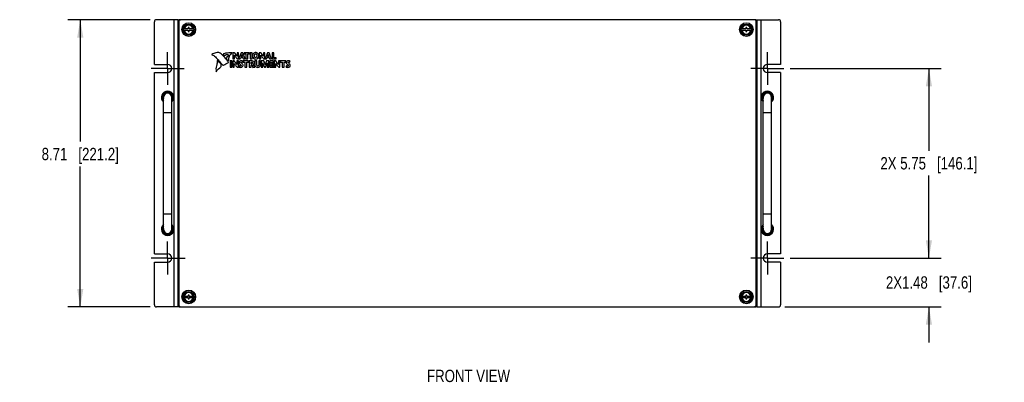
# Model space of a CAD drawing. Header units: inches. Extents: x 0 to 34, y 0 to 22.
# Tile 4 of 28: x 10.3 to 20.2, y 8.6 to 12.3. Entities that reach past the tile are written whole.
import ezdxf

# ---------------------------------------------------------------- set-up
doc = ezdxf.new("R2010")
doc.units = ezdxf.units.IN
doc.header["$LTSCALE"] = 1.87
doc.header["$MEASUREMENT"] = 0
doc.linetypes.add('CENTER', pattern=[0.6, 0.375, -0.075, 0.075, -0.075])
doc.layers.get('0').update_dxf_attribs({"linetype": 'CONTINUOUS'})
for name, color, linetype in [('02___PRT_ALL_AXES', 7, 'CONTINUOUS'), ('DEFAULT_1', 7, 'CENTER'), ('DETAIL', 7, 'CONTINUOUS'), ('DIMENSIONS', 7, 'CONTINUOUS')]:
    doc.layers.add(name, color=color, linetype=linetype)
doc.styles.get("Standard").update_dxf_attribs({"font": 'txt', "width": 0.8})
doc.dimstyles.new('DIMSTYLE_1', dxfattribs={"dimtxt": 0.125, "dimasz": 0.18, "dimexe": 0.125, "dimexo": 0.0625, "dimgap": 0.0625, "dimtad": 0, "dimtih": 1, "dimtoh": 1, "dimlfac": 3, "dimzin": 4, "dimdsep": 46, "dimtxsty": 'STANDARD', "dimblk": '_FILLED', "dimblk1": '_FILLED', "dimblk2": '_FILLED', "dimcen": 0.09, "dimazin": 1, "dimtp": 0.001, "dimtm": 0.001, "dimtfac": 1, "dimtofl": 0, "dimtmove": 0, "dimatfit": 3, "dimldrblk": '_FILLED', "dimfxl": 1, "dimtolj": 1, "dimtzin": 4, "dimarcsym": 0})

# ---------------------------------------------------------------- blocks, each defined once
blk = doc.blocks.new('_FILLED')
at = {"color": 0, "linetype": 'BYBLOCK'}
blk.add_solid([(0, 0), (-1, 0.174), (-1, -0.174)], dxfattribs=at)
blk = doc.blocks.new('*D2')
at = {"layer": 'DIMENSIONS', "color": 2, "linetype": 'CONTINUOUS'}
for p, q in [((19.4639, 9.9029), (19.4639, 10.2629)), ((18.0598, 9.9029), (19.5889, 9.9029)), ((18.0064, 9.4096), (19.5889, 9.4096)), ((19.4639, 9.4096), (19.4639, 9.0496))]:
    blk.add_line(p, q, dxfattribs=at)
at = {"layer": 'DIMENSIONS', "color": 2, "linetype": 'CONTINUOUS', "xscale": 0.18, "yscale": 0.18, "zscale": 0.18}
for p, rotation in [((19.4639, 9.9029), 270), ((19.4639, 9.4096), 90)]:
    blk.add_blockref('_FILLED', p, dxfattribs=dict(at, rotation=rotation))
at = {"layer": 'DIMENSIONS', "color": 2, "linetype": 'CONTINUOUS', "insert": (19.4639, 9.7187), "char_height": 0.125, "width": 1.325, "attachment_point": 2, "line_spacing_factor": 0.9}
blk.add_mtext('2X1.48{\\ftxt.shx;\\W1.000000;\\H0.125000; }[37.6]', dxfattribs=at)
blk = doc.blocks.new('*D3')
at = {"layer": 'DIMENSIONS', "color": 2, "linetype": 'CONTINUOUS'}
for p, q in [((18.0598, 11.8196), (19.5889, 11.8196)), ((19.4639, 11.8196), (19.4639, 10.9862)), ((19.4639, 9.9029), (19.4639, 10.7362)), ((18.0598, 9.9029), (19.5889, 9.9029))]:
    blk.add_line(p, q, dxfattribs=at)
at = {"layer": 'DIMENSIONS', "color": 2, "linetype": 'CONTINUOUS', "xscale": 0.18, "yscale": 0.18, "zscale": 0.18}
for p, rotation in [((19.4639, 11.8196), 90), ((19.4639, 9.9029), 270)]:
    blk.add_blockref('_FILLED', p, dxfattribs=dict(at, rotation=rotation))
at = {"layer": 'DIMENSIONS', "color": 2, "linetype": 'CONTINUOUS', "insert": (19.4639, 10.9237), "char_height": 0.125, "width": 1.525, "attachment_point": 2, "line_spacing_factor": 0.9}
blk.add_mtext('2X 5.75{\\ftxt.shx;\\W1.000000;\\H0.125000; }[146.1]', dxfattribs=at)
blk = doc.blocks.new('*D4')
at = {"layer": 'DIMENSIONS', "color": 2, "linetype": 'CONTINUOUS'}
for p, q in [((11.5881, 12.3129), (10.7556, 12.3129)), ((10.8806, 12.3129), (10.8806, 11.08)), ((10.8806, 9.4096), (10.8806, 10.83)), ((11.5881, 9.4096), (10.7556, 9.4096))]:
    blk.add_line(p, q, dxfattribs=at)
at = {"layer": 'DIMENSIONS', "color": 2, "linetype": 'CONTINUOUS', "xscale": 0.18, "yscale": 0.18, "zscale": 0.18}
for p, rotation in [((10.8806, 12.3129), 90), ((10.8806, 9.4096), 270)]:
    blk.add_blockref('_FILLED', p, dxfattribs=dict(at, rotation=rotation))
at = {"layer": 'DIMENSIONS', "color": 2, "linetype": 'CONTINUOUS', "insert": (10.8806, 11.0175), "char_height": 0.125, "width": 1.225, "attachment_point": 2, "line_spacing_factor": 0.9}
blk.add_mtext('8.71{\\ftxt.shx;\\W1.000000;\\H0.125000; }[221.2]', dxfattribs=at)

msp = doc.modelspace()

# ---------------------------------------------------------------- linework, layer by layer
at = {"color": 7, "linetype": 'CONTINUOUS'}
for p, q in [((11.6306, 11.8612), (11.6306, 12.2929)), ((11.8706, 12.3129), (11.6506, 12.3129)), ((11.8306, 9.4096), (11.8306, 12.3129)), ((11.8706, 9.4096), (11.8706, 12.3129)), ((11.8706, 12.2729), (11.8773, 12.2729)), ((11.8883, 12.3128), (11.8884, 12.3106)), ((17.7062, 12.3128), (17.7061, 12.3106)), ((17.7239, 12.2729), (17.7173, 12.2729)), ((17.7239, 12.3129), (17.9439, 12.3129)), ((17.7239, 12.3129), (17.7239, 9.4096)), ((17.7639, 12.3129), (17.7639, 9.4096)), ((17.9639, 12.2929), (17.9639, 11.8612)), ((11.6306, 11.8612), (11.7639, 11.8612)), ((17.9639, 11.8612), (17.8306, 11.8612)), ((11.6306, 9.9446), (11.6306, 11.7779)), ((11.6306, 11.7779), (11.7639, 11.7779)), ((17.9639, 11.7779), (17.8306, 11.7779)), ((17.9639, 11.7779), (17.9639, 9.9446)), ((11.7223, 10.1946), (11.7223, 11.5279)), ((11.8056, 10.1946), (11.8056, 11.5279)), ((17.7889, 10.1946), (17.7889, 11.5279)), ((17.8723, 10.1946), (17.8723, 11.5279)), ((11.8056, 11.3716), (11.7223, 11.3716)), ((17.8723, 11.3716), (17.7889, 11.3716)), ((11.7223, 10.3509), (11.8056, 10.3509)), ((17.7889, 10.3509), (17.8723, 10.3509)), ((11.6306, 9.9446), (11.7639, 9.9446)), ((11.6306, 9.4296), (11.6306, 9.8612)), ((11.6306, 9.8612), (11.7639, 9.8612)), ((17.9639, 9.9446), (17.8306, 9.9446)), ((17.9639, 9.8612), (17.8306, 9.8612)), ((17.9639, 9.8612), (17.9639, 9.4296)), ((11.8706, 9.4096), (11.6506, 9.4096)), ((11.8706, 9.4496), (11.8773, 9.4496)), ((11.8883, 9.4096), (11.8884, 9.4119)), ((17.7062, 9.4096), (17.7061, 9.4119)), ((17.7173, 9.4496), (17.7239, 9.4496)), ((17.7239, 9.4096), (17.9439, 9.4096))]:
    msp.add_line(p, q, dxfattribs=at)
at = {"color": 3, "linetype": 'CONTINUOUS'}
for p, q in [((11.8773, 12.2929), (11.8773, 9.4296)), ((11.8906, 12.3129), (11.8939, 12.3129)), ((17.6973, 12.3129), (11.8973, 12.3129)), ((17.7039, 12.3129), (17.7006, 12.3129)), ((17.7173, 9.4296), (17.7173, 12.2929)), ((12.3279, 11.9547), (12.3364, 11.9446)), ((12.4243, 11.9796), (12.4243, 11.9157)), ((12.4383, 11.9796), (12.4243, 11.9796)), ((12.4395, 11.9157), (12.4395, 11.9534)), ((12.466, 11.9796), (12.466, 11.9427)), ((12.4811, 11.9796), (12.466, 11.9796)), ((12.4811, 11.9157), (12.4811, 11.9796)), ((12.5087, 11.9796), (12.4827, 11.9157)), ((12.5248, 11.9796), (12.5087, 11.9796)), ((12.5141, 11.9639), (12.5205, 11.9411)), ((12.5491, 11.9157), (12.5248, 11.9796)), ((12.5368, 11.9796), (12.5368, 11.9676)), ((12.5928, 11.9796), (12.5368, 11.9796)), ((12.5368, 11.9676), (12.5552, 11.9676)), ((12.5552, 11.9676), (12.5552, 11.9157)), ((12.5744, 11.9157), (12.5744, 11.9676)), ((12.5744, 11.9676), (12.5928, 11.9676)), ((12.5928, 11.9676), (12.5928, 11.9796)), ((12.599, 11.9796), (12.599, 11.9157)), ((12.6183, 11.9796), (12.599, 11.9796)), ((12.6183, 11.9157), (12.6183, 11.9796)), ((12.6911, 11.9796), (12.6911, 11.9157)), ((12.705, 11.9796), (12.6911, 11.9796)), ((12.7062, 11.9157), (12.7062, 11.9534)), ((12.7327, 11.9796), (12.7327, 11.9427)), ((12.7479, 11.9796), (12.7327, 11.9796)), ((12.7479, 11.9157), (12.7479, 11.9796)), ((12.7754, 11.9796), (12.7494, 11.9157)), ((12.7915, 11.9796), (12.7754, 11.9796)), ((12.7809, 11.9639), (12.7873, 11.9411)), ((12.8158, 11.9157), (12.7915, 11.9796)), ((12.8201, 11.9796), (12.8201, 11.9157)), ((12.8393, 11.9796), (12.8201, 11.9796)), ((12.8393, 11.9277), (12.8393, 11.9796)), ((12.3054, 11.8385), (12.3057, 11.861)), ((12.3956, 11.896), (12.3956, 11.8321)), ((12.4148, 11.896), (12.3956, 11.896)), ((12.4148, 11.8321), (12.4148, 11.896)), ((12.423, 11.896), (12.423, 11.8321)), ((12.437, 11.896), (12.423, 11.896)), ((12.4243, 11.9157), (12.4395, 11.9157)), ((12.4382, 11.8321), (12.4382, 11.8698)), ((12.4647, 11.896), (12.4647, 11.8591)), ((12.4799, 11.896), (12.4647, 11.896)), ((12.4683, 11.9157), (12.4811, 11.9157)), ((12.4799, 11.8321), (12.4799, 11.896)), ((12.4827, 11.9157), (12.4977, 11.9157)), ((12.4977, 11.9157), (12.5038, 11.931)), ((12.5038, 11.931), (12.5236, 11.931)), ((12.5205, 11.9411), (12.5071, 11.9411)), ((12.5204, 11.8828), (12.5254, 11.8928)), ((12.5236, 11.931), (12.5286, 11.9157)), ((12.5277, 11.896), (12.5277, 11.884)), ((12.5838, 11.896), (12.5277, 11.896)), ((12.5277, 11.884), (12.5461, 11.884)), ((12.5286, 11.9157), (12.5491, 11.9157)), ((12.5461, 11.884), (12.5461, 11.8321)), ((12.5552, 11.9157), (12.5744, 11.9157)), ((12.5654, 11.8321), (12.5654, 11.884)), ((12.5654, 11.884), (12.5838, 11.884)), ((12.5838, 11.884), (12.5838, 11.896)), ((12.59, 11.896), (12.59, 11.8321)), ((12.6185, 11.896), (12.59, 11.896)), ((12.599, 11.9157), (12.6183, 11.9157)), ((12.6092, 11.8683), (12.6092, 11.884)), ((12.6092, 11.884), (12.6144, 11.884)), ((12.6147, 11.8683), (12.6092, 11.8683)), ((12.6092, 11.8321), (12.6092, 11.8563)), ((12.6092, 11.8563), (12.6143, 11.8563)), ((12.6143, 11.8563), (12.6244, 11.831)), ((12.645, 11.8331), (12.6309, 11.8605)), ((12.6474, 11.896), (12.6474, 11.8569)), ((12.6666, 11.896), (12.6474, 11.896)), ((12.6666, 11.8626), (12.6666, 11.896)), ((12.6865, 11.896), (12.6865, 11.8629)), ((12.7031, 11.896), (12.6865, 11.896)), ((12.6911, 11.9157), (12.7062, 11.9157)), ((12.7031, 11.8574), (12.7031, 11.896)), ((12.7117, 11.896), (12.7117, 11.8321)), ((12.7377, 11.896), (12.7117, 11.896)), ((12.7268, 11.8321), (12.7268, 11.8768)), ((12.735, 11.9157), (12.7479, 11.9157)), ((12.7494, 11.9157), (12.7645, 11.9157)), ((12.7891, 11.896), (12.7635, 11.896)), ((12.7645, 11.9157), (12.7706, 11.931)), ((12.7697, 11.8768), (12.7697, 11.8321)), ((12.7706, 11.931), (12.7904, 11.931)), ((12.7873, 11.9411), (12.7739, 11.9411)), ((12.7891, 11.8321), (12.7891, 11.896)), ((12.7904, 11.931), (12.7954, 11.9157)), ((12.7954, 11.9157), (12.8158, 11.9157)), ((12.7973, 11.896), (12.7973, 11.8321)), ((12.836, 11.896), (12.7973, 11.896)), ((12.8165, 11.8714), (12.8165, 11.884)), ((12.8165, 11.884), (12.836, 11.884)), ((12.8356, 11.8714), (12.8165, 11.8714)), ((12.8165, 11.8441), (12.8165, 11.8595)), ((12.8165, 11.8595), (12.8356, 11.8595)), ((12.8201, 11.9157), (12.8627, 11.9157)), ((12.8356, 11.8595), (12.8356, 11.8714)), ((12.836, 11.884), (12.836, 11.896)), ((12.8627, 11.9277), (12.8393, 11.9277)), ((12.8434, 11.896), (12.8434, 11.8321)), ((12.8574, 11.896), (12.8434, 11.896)), ((12.8586, 11.8321), (12.8586, 11.8698)), ((12.8627, 11.9157), (12.8627, 11.9277)), ((12.8851, 11.896), (12.8851, 11.8591)), ((12.9002, 11.896), (12.8851, 11.896)), ((12.9002, 11.8321), (12.9002, 11.896)), ((12.9037, 11.896), (12.9037, 11.884)), ((12.9598, 11.896), (12.9037, 11.896)), ((12.9037, 11.884), (12.9221, 11.884)), ((12.9221, 11.884), (12.9221, 11.8321)), ((12.9414, 11.8321), (12.9414, 11.884)), ((12.9414, 11.884), (12.9598, 11.884)), ((12.9598, 11.884), (12.9598, 11.896)), ((12.9975, 11.8828), (13.0024, 11.8928)), ((12.3956, 11.8321), (12.4148, 11.8321)), ((12.423, 11.8321), (12.4382, 11.8321)), ((12.467, 11.8321), (12.4799, 11.8321)), ((12.4891, 11.8475), (12.4833, 11.8369)), ((12.5461, 11.8321), (12.5654, 11.8321)), ((12.59, 11.8321), (12.6092, 11.8321)), ((12.6244, 11.831), (12.645, 11.8331)), ((12.7117, 11.8321), (12.7268, 11.8321)), ((12.7424, 11.8321), (12.7545, 11.8321)), ((12.7697, 11.8321), (12.7891, 11.8321)), ((12.7973, 11.8321), (12.84, 11.8321)), ((12.84, 11.8441), (12.8165, 11.8441)), ((12.84, 11.8321), (12.84, 11.8441)), ((12.8434, 11.8321), (12.8586, 11.8321)), ((12.8874, 11.8321), (12.9002, 11.8321)), ((12.9221, 11.8321), (12.9414, 11.8321)), ((12.9662, 11.8475), (12.9603, 11.8369)), ((11.8906, 9.4096), (11.8939, 9.4096)), ((11.8973, 9.4096), (17.6973, 9.4096)), ((17.7039, 9.4096), (17.7006, 9.4096))]:
    msp.add_line(p, q, dxfattribs=at)
at = {"color": 7, "linetype": 'CONTINUOUS'}
for centre, radius in [((11.9773, 12.2129), 0.0695), ((11.9773, 12.2129), 0.0564), ((17.6173, 12.2129), 0.0695), ((17.6173, 12.2129), 0.0564), ((11.9773, 9.5096), 0.0695), ((11.9773, 9.5096), 0.0564), ((17.6173, 9.5096), 0.0695), ((17.6173, 9.5096), 0.0564)]:
    msp.add_circle(centre, radius, dxfattribs=at)
for centre, radius, start, end in [((11.6506, 12.2929), 0.02, 90, 180), ((11.8906, 12.2729), 0.02, 133.4251, 180), ((17.7039, 12.2729), 0.02, 0, 46.5749), ((17.9439, 12.2929), 0.02, 0, 90), ((11.7639, 11.8196), 0.0417, 270, 90), ((17.8306, 11.8196), 0.0417, 90, 270), ((11.7639, 11.5279), 0.0625, 311.86719, 228.13281), ((11.7639, 11.5279), 0.0522, 323.13688, 216.86312), ((11.7639, 11.5279), 0.0433, 344.29476, 195.70524), ((11.7639, 11.5279), 0.0417, 0, 180), ((17.8306, 11.5279), 0.0625, 311.86719, 228.13281), ((17.8306, 11.5279), 0.0522, 323.13688, 216.86312), ((17.8306, 11.5279), 0.0433, 344.29476, 195.70524), ((17.8306, 11.5279), 0.0417, 0, 180), ((11.7639, 10.1946), 0.0625, 131.86719, 48.13281), ((11.7639, 10.1946), 0.0522, 143.13688, 36.86312), ((11.7639, 10.1946), 0.0433, 164.29476, 15.70524), ((11.7639, 10.1946), 0.0417, 180, 360), ((17.8306, 10.1946), 0.0625, 131.86719, 48.13281), ((17.8306, 10.1946), 0.0522, 143.13688, 36.86312), ((17.8306, 10.1946), 0.0433, 164.29476, 15.70524), ((17.8306, 10.1946), 0.0417, 180, 360), ((11.7639, 9.9029), 0.0417, 270, 90), ((17.8306, 9.9029), 0.0417, 90, 270), ((11.6506, 9.4296), 0.02, 180, 270), ((11.8906, 9.4496), 0.02, 180, 226.5749), ((17.7039, 9.4496), 0.02, 313.4251, 360), ((17.9439, 9.4296), 0.02, 270, 360)]:
    msp.add_arc(centre, radius, start, end, dxfattribs=at)
at = {"color": 3, "linetype": 'CONTINUOUS'}
for centre, radius, start, end in [((11.8906, 12.2729), 0.04, 90, 120.24542), ((11.8973, 12.2929), 0.02, 90, 180), ((17.6973, 12.2929), 0.02, 0, 90), ((17.7039, 12.2729), 0.04, 59.75458, 90), ((11.8906, 9.4496), 0.04, 239.75458, 270), ((11.8973, 9.4296), 0.02, 180, 270), ((17.6973, 9.4296), 0.02, 270, 360), ((17.7039, 9.4496), 0.04, 270, 300.24542)]:
    msp.add_arc(centre, radius, start, end, dxfattribs=at)
for points in [[(12.2106, 11.9605), (12.21, 11.9601), (12.2103, 11.9587), (12.2114, 11.9584)], [(12.2516, 11.9783), (12.2362, 11.9755), (12.2236, 11.9694), (12.2106, 11.9605)], [(12.2114, 11.9584), (12.225, 11.9542), (12.2371, 11.947), (12.2472, 11.9371)], [(12.3065, 11.9682), (12.292, 11.9821), (12.271, 11.9819), (12.2516, 11.9783)], [(12.3801, 11.884), (12.3561, 11.9141), (12.3339, 11.9418), (12.3065, 11.9682)], [(12.3534, 11.9567), (12.3472, 11.9535), (12.343, 11.9467), (12.3364, 11.9446)], [(12.3605, 11.958), (12.3583, 11.9589), (12.3555, 11.9578), (12.3534, 11.9567)], [(12.2472, 11.9371), (12.2735, 11.9112), (12.2923, 11.8814), (12.3196, 11.8566)], [(12.3196, 11.8566), (12.3214, 11.8549), (12.3251, 11.8536), (12.328, 11.8547)], [(12.328, 11.8547), (12.3462, 11.8614), (12.3631, 11.8694), (12.3801, 11.8791)], [(12.358, 11.92), (12.3607, 11.9252), (12.3634, 11.9304), (12.3649, 11.936)], [(12.3788, 11.8961), (12.3706, 11.9028), (12.3652, 11.9122), (12.358, 11.92)], [(12.3801, 11.8791), (12.3809, 11.8796), (12.381, 11.8828), (12.3801, 11.884)], [(12.511, 11.8851), (12.5143, 11.8851), (12.5177, 11.8844), (12.5204, 11.8828)], [(12.6229, 11.9484), (12.6229, 11.9293), (12.6351, 11.9146), (12.6547, 11.9146)], [(12.6547, 11.928), (12.6461, 11.928), (12.643, 11.9363), (12.643, 11.9484)], [(12.6547, 11.9146), (12.6743, 11.9146), (12.6864, 11.9293), (12.6864, 11.9484)], [(12.6663, 11.9484), (12.6663, 11.9363), (12.6632, 11.928), (12.6547, 11.928)], [(12.9881, 11.8851), (12.9913, 11.8851), (12.9947, 11.8844), (12.9975, 11.8828)], [(12.2582, 11.8478), (12.2513, 11.8285), (12.2516, 11.8062), (12.2562, 11.7862)], [(12.2562, 11.7862), (12.2686, 11.8067), (12.2859, 11.8247), (12.3054, 11.8385)]]:
    msp.add_open_spline(points, degree=3, dxfattribs=at)
for points, knots in [([(12.3279, 11.9547), (12.328, 11.9571), (12.3304, 11.9661), (12.3386, 11.9729), (12.3452, 11.9748)], [0, 0, 0, 0, 0.256548, 1, 1, 1, 1]), ([(12.3452, 11.9748), (12.35, 11.9762), (12.3622, 11.9791), (12.386, 11.9802), (12.4046, 11.9799), (12.4157, 11.98)], [0, 0, 0, 0, 0.211191, 0.528952, 1, 1, 1, 1]), ([(12.38, 11.9555), (12.3754, 11.9567), (12.3687, 11.9557), (12.3623, 11.9574), (12.3605, 11.958)], [0, 0, 0, 0, 0.721951, 1, 1, 1, 1]), ([(12.4157, 11.98), (12.404, 11.9695), (12.3842, 11.9442), (12.3768, 11.9116), (12.3788, 11.8961)], [0, 0, 0, 0, 0.502705, 1, 1, 1, 1]), ([(12.3829, 11.9475), (12.3833, 11.9475), (12.3829, 11.9496), (12.3827, 11.9515), (12.3816, 11.955), (12.38, 11.9555)], [0, 0, 0, 0, 0.132052, 0.43244, 1, 1, 1, 1]), ([(12.466, 11.9427), (12.4659, 11.9428), (12.4626, 11.9491), (12.453, 11.9613), (12.4435, 11.9732), (12.4383, 11.9796)], [0, 0, 0, 0, 0.008577, 0.464423, 1, 1, 1, 1]), ([(12.4395, 11.9534), (12.4395, 11.9533), (12.4413, 11.9502), (12.4502, 11.9371), (12.4605, 11.9252), (12.4683, 11.9157)], [0, 0, 0, 0, 0.007733, 0.226373, 1, 1, 1, 1]), ([(12.5071, 11.9411), (12.5077, 11.9429), (12.5101, 11.9505), (12.5126, 11.9581), (12.5141, 11.9639)], [0, 0, 0, 0, 0.240873, 1, 1, 1, 1]), ([(12.6864, 11.9484), (12.6864, 11.9529), (12.6847, 11.9614), (12.678, 11.9718), (12.6695, 11.9777), (12.6614, 11.9802), (12.6547, 11.9809), (12.6479, 11.9802), (12.6398, 11.9777), (12.6313, 11.9718), (12.6246, 11.9614), (12.6229, 11.9529), (12.6229, 11.9484)], [0, 0, 0, 0, 0.124998, 0.249996, 0.374995, 0.437494, 0.499993, 0.562494, 0.624995, 0.749996, 0.874998, 1, 1, 1, 1]), ([(12.643, 11.9484), (12.643, 11.9512), (12.6434, 11.9564), (12.6455, 11.9625), (12.6485, 11.9657), (12.6517, 11.9671), (12.6547, 11.9675), (12.6576, 11.9671), (12.6608, 11.9657), (12.6638, 11.9625), (12.6659, 11.9564), (12.6663, 11.9512), (12.6663, 11.9484)], [0, 0, 0, 0, 0.125004, 0.250008, 0.375012, 0.437514, 0.500016, 0.562514, 0.625012, 0.750008, 0.875004, 1, 1, 1, 1]), ([(12.7327, 11.9427), (12.7327, 11.9428), (12.7293, 11.9491), (12.7198, 11.9613), (12.7102, 11.9732), (12.705, 11.9796)], [0, 0, 0, 0, 0.008075, 0.464179, 1, 1, 1, 1]), ([(12.7062, 11.9534), (12.7063, 11.9533), (12.708, 11.9502), (12.717, 11.9371), (12.7272, 11.9252), (12.735, 11.9157)], [0, 0, 0, 0, 0.00776, 0.226347, 1, 1, 1, 1]), ([(12.7739, 11.9411), (12.7744, 11.9429), (12.7769, 11.9505), (12.7793, 11.9581), (12.7809, 11.9639)], [0, 0, 0, 0, 0.240877, 1, 1, 1, 1]), ([(12.2673, 11.9057), (12.2666, 11.8911), (12.2654, 11.8714), (12.2599, 11.8525), (12.2582, 11.8478)], [0, 0, 0, 0, 0.745939, 1, 1, 1, 1]), ([(12.3057, 11.861), (12.3026, 11.8648), (12.2901, 11.8798), (12.277, 11.8945), (12.2673, 11.9057)], [0, 0, 0, 0, 0.243709, 1, 1, 1, 1]), ([(12.3649, 11.936), (12.3659, 11.9397), (12.3707, 11.9471), (12.3791, 11.9476), (12.3829, 11.9475)], [0, 0, 0, 0, 0.500603, 1, 1, 1, 1]), ([(12.4647, 11.8591), (12.4647, 11.8592), (12.4613, 11.8655), (12.4517, 11.8777), (12.4422, 11.8896), (12.437, 11.896)], [0, 0, 0, 0, 0.008573, 0.4645, 1, 1, 1, 1]), ([(12.4382, 11.8698), (12.4382, 11.8697), (12.44, 11.8666), (12.449, 11.8535), (12.4592, 11.8416), (12.467, 11.8321)], [0, 0, 0, 0, 0.007731, 0.226337, 1, 1, 1, 1]), ([(12.5254, 11.8928), (12.5235, 11.894), (12.5198, 11.8954), (12.5142, 11.8968), (12.5077, 11.8973), (12.5002, 11.8963), (12.4908, 11.8921), (12.4863, 11.8846), (12.4863, 11.8799)], [0, 0, 0, 0, 0.138801, 0.242358, 0.361813, 0.542049, 0.707081, 1, 1, 1, 1]), ([(12.4863, 11.8799), (12.4863, 11.8767), (12.4885, 11.8696), (12.4941, 11.8653), (12.4969, 11.8629)], [0, 0, 0, 0, 0.468276, 1, 1, 1, 1]), ([(12.4969, 11.8629), (12.4982, 11.8618), (12.5025, 11.8583), (12.5081, 11.8538), (12.5081, 11.8497)], [0, 0, 0, 0, 0.287437, 1, 1, 1, 1]), ([(12.517, 11.869), (12.5144, 11.8714), (12.5103, 11.8745), (12.5043, 11.88), (12.5068, 11.8848), (12.5096, 11.8851), (12.511, 11.8851)], [0, 0, 0, 0, 0.435879, 0.694222, 0.82062, 1, 1, 1, 1]), ([(12.5272, 11.8498), (12.5272, 11.853), (12.5256, 11.8606), (12.5201, 11.8661), (12.517, 11.869)], [0, 0, 0, 0, 0.422379, 1, 1, 1, 1]), ([(12.6144, 11.884), (12.6163, 11.884), (12.621, 11.8833), (12.6224, 11.8784), (12.6224, 11.8762)], [0, 0, 0, 0, 0.460571, 1, 1, 1, 1]), ([(12.6224, 11.8762), (12.6224, 11.8743), (12.621, 11.8702), (12.6168, 11.8683), (12.6147, 11.8683)], [0, 0, 0, 0, 0.468335, 1, 1, 1, 1]), ([(12.6416, 11.8789), (12.6416, 11.8813), (12.6407, 11.8862), (12.6335, 11.8947), (12.6244, 11.896), (12.6185, 11.896)], [0, 0, 0, 0, 0.226164, 0.443569, 1, 1, 1, 1]), ([(12.6309, 11.8605), (12.6339, 11.862), (12.6399, 11.8671), (12.6416, 11.8749), (12.6416, 11.8789)], [0, 0, 0, 0, 0.453058, 1, 1, 1, 1]), ([(12.6474, 11.8569), (12.6474, 11.8529), (12.6483, 11.8453), (12.6571, 11.833), (12.6685, 11.831), (12.6756, 11.831)], [0, 0, 0, 0, 0.283831, 0.513455, 1, 1, 1, 1]), ([(12.6765, 11.8444), (12.6748, 11.8444), (12.6713, 11.845), (12.6679, 11.8494), (12.6668, 11.8555), (12.6666, 11.86), (12.6666, 11.8626)], [0, 0, 0, 0, 0.218303, 0.417861, 0.670762, 1, 1, 1, 1]), ([(12.6756, 11.831), (12.6823, 11.831), (12.6933, 11.8336), (12.702, 11.8456), (12.7031, 11.8533), (12.7031, 11.8574)], [0, 0, 0, 0, 0.472301, 0.710344, 1, 1, 1, 1]), ([(12.6865, 11.8629), (12.6865, 11.8602), (12.6862, 11.8555), (12.6844, 11.8493), (12.6811, 11.8452), (12.6779, 11.8444), (12.6765, 11.8444)], [0, 0, 0, 0, 0.344907, 0.60736, 0.810111, 1, 1, 1, 1]), ([(12.7268, 11.8768), (12.728, 11.8728), (12.7328, 11.8578), (12.7383, 11.843), (12.7424, 11.8321)], [0, 0, 0, 0, 0.267436, 1, 1, 1, 1]), ([(12.751, 11.8567), (12.7499, 11.8603), (12.7459, 11.8735), (12.7412, 11.8865), (12.7377, 11.896)], [0, 0, 0, 0, 0.270617, 1, 1, 1, 1]), ([(12.7635, 11.896), (12.7625, 11.8929), (12.758, 11.8799), (12.7537, 11.8668), (12.751, 11.8567)], [0, 0, 0, 0, 0.235497, 1, 1, 1, 1]), ([(12.7545, 11.8321), (12.7558, 11.8356), (12.7612, 11.8504), (12.7663, 11.8653), (12.7697, 11.8768)], [0, 0, 0, 0, 0.237284, 1, 1, 1, 1]), ([(12.8851, 11.8591), (12.885, 11.8592), (12.8817, 11.8655), (12.8721, 11.8777), (12.8626, 11.8896), (12.8574, 11.896)], [0, 0, 0, 0, 0.008557, 0.46449, 1, 1, 1, 1]), ([(12.8586, 11.8698), (12.8586, 11.8697), (12.8604, 11.8666), (12.8694, 11.8535), (12.8796, 11.8416), (12.8874, 11.8321)], [0, 0, 0, 0, 0.007737, 0.226335, 1, 1, 1, 1]), ([(13.0024, 11.8928), (13.0005, 11.894), (12.9968, 11.8954), (12.9912, 11.8968), (12.9847, 11.8973), (12.9772, 11.8963), (12.9678, 11.8921), (12.9634, 11.8846), (12.9634, 11.8799)], [0, 0, 0, 0, 0.13886, 0.242482, 0.362014, 0.542124, 0.707098, 1, 1, 1, 1]), ([(12.9634, 11.8799), (12.9634, 11.8767), (12.9655, 11.8696), (12.9712, 11.8653), (12.9739, 11.8629)], [0, 0, 0, 0, 0.468189, 1, 1, 1, 1]), ([(12.9739, 11.8629), (12.9752, 11.8618), (12.9795, 11.8583), (12.9851, 11.8538), (12.9851, 11.8497)], [0, 0, 0, 0, 0.287479, 1, 1, 1, 1]), ([(12.994, 11.869), (12.9914, 11.8714), (12.9873, 11.8745), (12.9814, 11.88), (12.9838, 11.8848), (12.9866, 11.8851), (12.9881, 11.8851)], [0, 0, 0, 0, 0.436075, 0.694444, 0.820883, 1, 1, 1, 1]), ([(13.0042, 11.8498), (13.0042, 11.853), (13.0026, 11.8606), (12.9971, 11.8661), (12.994, 11.869)], [0, 0, 0, 0, 0.422349, 1, 1, 1, 1]), ([(12.4833, 11.8369), (12.4846, 11.8358), (12.4907, 11.8321), (12.498, 11.831), (12.5034, 11.831)], [0, 0, 0, 0, 0.236268, 1, 1, 1, 1]), ([(12.5081, 11.8497), (12.5081, 11.8477), (12.506, 11.8438), (12.4998, 11.8425), (12.494, 11.844), (12.4906, 11.8463), (12.4891, 11.8475)], [0, 0, 0, 0, 0.244624, 0.486638, 0.757484, 1, 1, 1, 1]), ([(12.5034, 11.831), (12.5102, 11.831), (12.5223, 11.8345), (12.5272, 11.8457), (12.5272, 11.8498)], [0, 0, 0, 0, 0.621307, 1, 1, 1, 1]), ([(12.9603, 11.8369), (12.9616, 11.8358), (12.9677, 11.8321), (12.975, 11.831), (12.9804, 11.831)], [0, 0, 0, 0, 0.236298, 1, 1, 1, 1]), ([(12.9851, 11.8497), (12.9851, 11.8477), (12.983, 11.8438), (12.9768, 11.8425), (12.971, 11.844), (12.9677, 11.8463), (12.9662, 11.8475)], [0, 0, 0, 0, 0.244627, 0.486412, 0.757529, 1, 1, 1, 1]), ([(12.9804, 11.831), (12.9872, 11.831), (12.9994, 11.8345), (13.0042, 11.8457), (13.0042, 11.8498)], [0, 0, 0, 0, 0.621383, 1, 1, 1, 1])]:
    msp.add_open_spline(points, degree=3, knots=knots, dxfattribs=at)
at = {"layer": '02___PRT_ALL_AXES', "color": 7, "linetype": 'CONTINUOUS'}
for p, q in [((11.9707, 12.2195), (11.9318, 12.2195)), ((11.9318, 12.2063), (11.9707, 12.2063)), ((11.9707, 12.2326), (11.9707, 12.2195)), ((11.9838, 12.2326), (11.9707, 12.2326)), ((11.9707, 12.2063), (11.9707, 12.1932)), ((11.9707, 12.1932), (11.9838, 12.1932)), ((11.9838, 12.2195), (11.9838, 12.2326)), ((12.0227, 12.2195), (11.9838, 12.2195)), ((11.9838, 12.1932), (11.9838, 12.2063)), ((11.9838, 12.2063), (12.0227, 12.2063)), ((17.6107, 12.2195), (17.5718, 12.2195)), ((17.5718, 12.2063), (17.6107, 12.2063)), ((17.6238, 12.2326), (17.6107, 12.2326)), ((17.6107, 12.2326), (17.6107, 12.2195)), ((17.6107, 12.2063), (17.6107, 12.1932)), ((17.6107, 12.1932), (17.6238, 12.1932)), ((17.6238, 12.2195), (17.6238, 12.2326)), ((17.6627, 12.2195), (17.6238, 12.2195)), ((17.6238, 12.2063), (17.6627, 12.2063)), ((17.6238, 12.1932), (17.6238, 12.2063)), ((11.9707, 9.5161), (11.9318, 9.5161)), ((11.9318, 9.503), (11.9707, 9.503)), ((11.9707, 9.5293), (11.9707, 9.5161)), ((11.9838, 9.5293), (11.9707, 9.5293)), ((11.9707, 9.503), (11.9707, 9.4899)), ((11.9707, 9.4899), (11.9838, 9.4899)), ((11.9838, 9.5161), (11.9838, 9.5293)), ((12.0227, 9.5161), (11.9838, 9.5161)), ((11.9838, 9.4899), (11.9838, 9.503)), ((11.9838, 9.503), (12.0227, 9.503)), ((17.6107, 9.5161), (17.5718, 9.5161)), ((17.5718, 9.503), (17.6107, 9.503)), ((17.6238, 9.5293), (17.6107, 9.5293)), ((17.6107, 9.5293), (17.6107, 9.5161)), ((17.6107, 9.503), (17.6107, 9.4899)), ((17.6107, 9.4899), (17.6238, 9.4899)), ((17.6238, 9.5161), (17.6238, 9.5293)), ((17.6627, 9.5161), (17.6238, 9.5161)), ((17.6238, 9.503), (17.6627, 9.503)), ((17.6238, 9.4899), (17.6238, 9.503))]:
    msp.add_line(p, q, dxfattribs=at)
for centre in [(11.9773, 12.2129), (17.6173, 12.2129), (11.9773, 9.5096), (17.6173, 9.5096)]:
    msp.add_circle(centre, 0.0525, dxfattribs=at)
for centre, start, end in [((11.9773, 12.2129), 8.21321, 171.78679), ((17.6173, 12.2129), 8.21321, 171.78679), ((11.9773, 12.2129), 188.21321, 351.78679), ((17.6173, 12.2129), 188.21321, 351.78679), ((11.9773, 9.5096), 8.21321, 171.78679), ((11.9773, 9.5096), 188.21321, 351.78679), ((17.6173, 9.5096), 8.21321, 171.78679), ((17.6173, 9.5096), 188.21321, 351.78679)]:
    msp.add_arc(centre, 0.0459, start, end, dxfattribs=at)
at = {"layer": 'DEFAULT_1', "color": 7, "linetype": 'CENTER'}
for p, q in [((11.7639, 11.8196), (11.7639, 11.9862)), ((17.8306, 11.8196), (17.8306, 11.9862)), ((11.7639, 11.8196), (11.5973, 11.8196)), ((11.7639, 11.8196), (11.7639, 11.6529)), ((11.7639, 11.8196), (11.9306, 11.8196)), ((17.8306, 11.8196), (17.6639, 11.8196)), ((17.8306, 11.8196), (17.9973, 11.8196)), ((17.8306, 11.8196), (17.8306, 11.6529)), ((11.7639, 9.9029), (11.7639, 10.0696)), ((17.8306, 9.9029), (17.8306, 10.0696)), ((11.7639, 9.9029), (11.5973, 9.9029)), ((11.7639, 9.9029), (11.7639, 9.7362)), ((11.7639, 9.9029), (11.9407, 9.9029)), ((17.8306, 9.9029), (17.6639, 9.9029)), ((17.8306, 9.9029), (17.9973, 9.9029)), ((17.8306, 9.9029), (17.8306, 9.7362))]:
    msp.add_line(p, q, dxfattribs=at)

# ---------------------------------------------------------------- texts
at = {"layer": 'DETAIL', "color": 2, "linetype": 'CONTINUOUS', "insert": (14.8076, 8.7743), "char_height": 0.125, "width": 1, "attachment_point": 2, "line_spacing_factor": 0.9}
msp.add_mtext('FRONT VIEW', dxfattribs=at)

# ---------------------------------------------------------------- dimensions: what is measured, and where the dimension line sits
at = {"layer": 'DIMENSIONS', "color": 2, "linetype": 'CONTINUOUS'}
dim = msp.add_linear_dim(base=(10.8806, 12.3129), p1=(11.6506, 9.4096), p2=(11.6506, 12.3129), angle=90, dimstyle='DIMSTYLE_1', dxfattribs=at)
dim.commit()
dim.dimension.update_dxf_attribs({"geometry": '*D4', "text_midpoint": (10.8806, 10.955), "dimtype": 160})
for base, p1, p2, text, picture, middle in [((19.4639, 11.8196), (17.9973, 9.9029), (17.9973, 11.8196), '2X <>', '*D3', (19.4639, 10.8612)), ((19.4639, 9.9029), (17.9439, 9.4096), (17.9973, 9.9029), '2X<>', '*D2', (19.4639, 9.6562))]:
    dim = msp.add_linear_dim(base=base, p1=p1, p2=p2, angle=90, text=text, dimstyle='DIMSTYLE_1', dxfattribs=at)
    dim.commit()
    dim.dimension.update_dxf_attribs({"geometry": picture, "text_midpoint": middle, "dimtype": 160})

doc.saveas('drawing.dxf')
